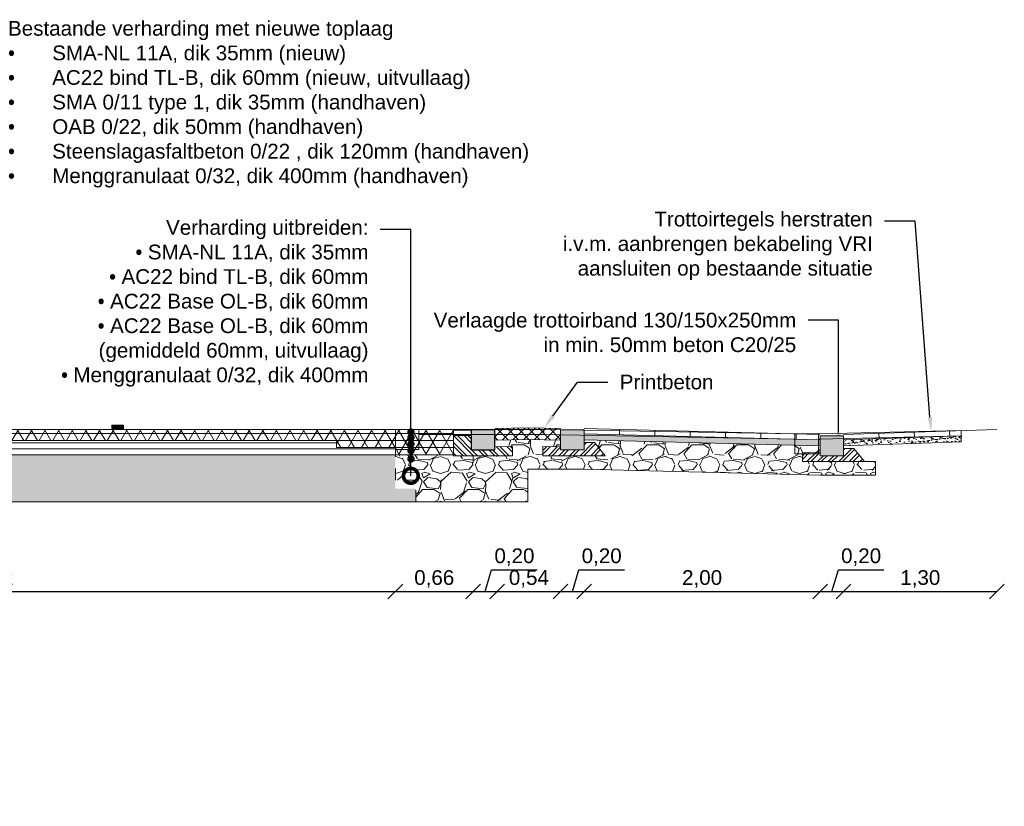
# Model space of a CAD drawing. Header units: metres. Extents: x -34 to 67, y -14 to 16.
# Tile 6 of 13: x 11.97 to 20.32, y 8.91 to 15.58. Entities that reach past the tile are written whole.
import ezdxf
from ezdxf import colors
from ezdxf.entities.mleader import LeaderData, LeaderLine
from ezdxf.math import Vec2, Vec3

# ---------------------------------------------------------------- set-up
doc = ezdxf.new("R2010")
doc.units = ezdxf.units.M
doc.linetypes.add('DASHED2', pattern=[0.375, 0.25, -0.125])
for name, color, linetype, lineweight in [('N-WE-AL-DETAIL-G', 7, 'Continuous', 13), ('N-WE-VH-VERHARDING_ASFALT-A-200', 7, 'Continuous', 18), ('X-Bestaand', 10, 'Continuous', 0), ('X-XX-AL-AANKLEDING-T25', 7, 'Continuous', 25), ('X-XX-AL-T25', 7, 'Continuous', 25)]:
    doc.layers.add(name, color=color, linetype=linetype, lineweight=lineweight)
doc.layers.add('N-WE-VH-VERHARDING_PRINTBETON-A', color=252, linetype='Continuous')
doc.styles.add('NLCS_ISO', font='arial.ttf')
doc.styles.get("Standard").update_dxf_attribs({"font": 'arial.ttf'})
doc.dimstyles.new('NLCS_1-50', dxfattribs={"dimscale": 0.05, "dimtxt": 2.5, "dimasz": 2.5, "dimexe": 1.25, "dimexo": 0.625, "dimtad": 1, "dimtxsty": 'Standard', "dimblk": 'OBLIQUE', "dimcen": 0, "dimse1": 1, "dimse2": 1, "dimadec": 0, "dimazin": 0, "dimtfac": 1, "dimtmove": 0, "dimatfit": 3, "dimfxl": 1, "dimarcsym": 0})
pattern_1 = [(37.50000000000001, (-0.8402978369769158, 5.892073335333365), (-0.001600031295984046, 0.04894132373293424), [0, -0.038608, 0, -0.04318, 0, -0.041275]), (7.499999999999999, (-0.8402978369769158, 5.892073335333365), (0.04495232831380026, 0.07168251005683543), [0, -0.020828, 0, -0.034798, 0, -0.013335]), (327.5, (-0.8715398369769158, 5.892073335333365), (0.0790992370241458, 0.0001437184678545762), [0, -0.0127, 0, -0.04572, 0, -0.05969]), (317.5, (-0.8715398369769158, 5.892073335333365), (0.07635564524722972, 0.02229293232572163), [0, -0.00635, 0, -0.029972, 0, -0.03429])]

# ---------------------------------------------------------------- blocks, each defined once
blk = doc.blocks.new('Inritverloopband-18-20x25')
at = {"layer": 'N-WE-AL-DETAIL-G'}
h = blk.add_hatch(color=252, dxfattribs=at)
h.dxf.hatch_style = 1
h.paths.add_polyline_path([(0.2000000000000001, -2.775557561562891e-17), (0, 0), (0, -0.17), (0.2000000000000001, -0.17)])
at = {"layer": 'N-WE-AL-DETAIL-G', "linetype": 'Continuous'}
h = blk.add_hatch(dxfattribs=at)
h.set_pattern_fill('STEEL', color=252, scale=0.02, angle=90, style=0)
h.set_pattern_definition([(135, (-16.71000581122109, -10.66827768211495), (-0.04490128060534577, -0.04490128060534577), []), (135, (-16.74175581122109, -10.66827768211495), (-0.04490128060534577, -0.04490128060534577), [])])
h.paths.add_polyline_path([(-0.1775452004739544, -0.2200000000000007), (0.3499999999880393, -0.2200000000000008), (0.3500000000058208, -0.1414750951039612), (0.2000000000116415, -0.1452674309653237), (0.2000000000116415, -0.17), (0, -0.17), (0.0002026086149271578, -0.1085203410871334), (-0.08669083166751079, -0.1085821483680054)])
blk.add_lwpolyline([(0, 0), (0, -0.17), (0.2, -0.17), (0.2, -2.775557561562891e-17)], close=True)
blk.add_lwpolyline([(-0.1775452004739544, -0.2200000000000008), (-0.08669083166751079, -0.1085821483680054), (0.0002026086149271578, -0.1085203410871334), (0, -0.17), (0.2000000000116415, -0.17), (0.2000000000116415, -0.1452674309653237), (0.3500000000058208, -0.1414750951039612), (0.3499999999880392, -0.2200000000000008)], close=True, dxfattribs=at)
blk = doc.blocks.new('_DotSmall')
at = {"color": 0, "linetype": 'ByBlock', "const_width": 0.5}
blk.add_lwpolyline([(-0.0625, 0, 1), (0.0625, 0, 1)], format="xyb", close=True, dxfattribs=at)
blk = doc.blocks.new('_Oblique')
at = {"color": 0, "linetype": 'ByBlock', "lineweight": -2}
blk.add_line((-0.5, -0.5), (0.5, 0.5), dxfattribs=at)
blk = doc.blocks.new('*D18')
at = {"layer": 'N-WE-AL-DETAIL-G', "color": 0, "lineweight": -2, "transparency": 16777216}
blk.add_line((8.332888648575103, 10.73361486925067), (15.15479580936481, 10.73361486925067), dxfattribs=at)
at = {"layer": 'N-WE-AL-DETAIL-G', "color": 0, "lineweight": -2, "transparency": 16777216, "xscale": 0.125, "yscale": 0.125, "zscale": 0.125, "rotation": 180}
blk.add_blockref('_Oblique', (8.332888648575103, 10.73361486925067), dxfattribs=at)
at = {"layer": 'N-WE-AL-DETAIL-G', "color": 0, "lineweight": -2, "transparency": 16777216, "xscale": 0.125, "yscale": 0.125, "zscale": 0.125}
blk.add_blockref('_Oblique', (15.15479580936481, 10.73361486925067), dxfattribs=at)
at = {"layer": 'N-WE-AL-DETAIL-G', "color": 0, "lineweight": 9, "transparency": 16777216, "insert": (11.74384222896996, 10.83998424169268), "char_height": 0.125, "attachment_point": 5}
blk.add_mtext('6,82', dxfattribs=at)
blk = doc.blocks.new('*D19')
at = {"layer": 'N-WE-AL-DETAIL-G', "color": 0, "lineweight": -2, "transparency": 16777216}
blk.add_line((15.15479580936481, 10.73361486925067), (15.81479580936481, 10.73361486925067), dxfattribs=at)
at = {"layer": 'N-WE-AL-DETAIL-G', "color": 0, "lineweight": -2, "transparency": 16777216, "xscale": 0.125, "yscale": 0.125, "zscale": 0.125, "rotation": 180}
blk.add_blockref('_Oblique', (15.15479580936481, 10.73361486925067), dxfattribs=at)
at = {"layer": 'N-WE-AL-DETAIL-G', "color": 0, "lineweight": -2, "transparency": 16777216, "xscale": 0.125, "yscale": 0.125, "zscale": 0.125}
blk.add_blockref('_Oblique', (15.81479580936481, 10.73361486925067), dxfattribs=at)
at = {"layer": 'N-WE-AL-DETAIL-G', "color": 0, "lineweight": 9, "transparency": 16777216, "insert": (15.48479580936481, 10.83998424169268), "char_height": 0.125, "attachment_point": 5}
blk.add_mtext('0,66', dxfattribs=at)
blk = doc.blocks.new('*D20')
at = {"layer": 'N-WE-AL-DETAIL-G', "color": 0, "lineweight": -2, "transparency": 16777216}
for p, q in [((15.91683120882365, 10.73361486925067), (15.97217952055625, 10.91810924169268)), ((15.97217952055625, 10.91810924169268), (16.35894623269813, 10.91810924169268)), ((15.81479580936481, 10.73361486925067), (16.01886660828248, 10.73361486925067))]:
    blk.add_line(p, q, dxfattribs=at)
at = {"layer": 'N-WE-AL-DETAIL-G', "color": 0, "lineweight": -2, "transparency": 16777216, "xscale": 0.125, "yscale": 0.125, "zscale": 0.125, "rotation": 180}
blk.add_blockref('_Oblique', (15.81479580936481, 10.73361486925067), dxfattribs=at)
at = {"layer": 'N-WE-AL-DETAIL-G', "color": 0, "lineweight": -2, "transparency": 16777216, "xscale": 0.125, "yscale": 0.125, "zscale": 0.125}
blk.add_blockref('_Oblique', (16.01886660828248, 10.73361486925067), dxfattribs=at)
at = {"layer": 'N-WE-AL-DETAIL-G', "color": 0, "lineweight": 9, "transparency": 16777216, "insert": (16.1655628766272, 11.0244786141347), "char_height": 0.125, "attachment_point": 5}
blk.add_mtext('0,20', dxfattribs=at)
blk = doc.blocks.new('*D21')
at = {"layer": 'N-WE-AL-DETAIL-G', "color": 0, "lineweight": -2, "transparency": 16777216}
blk.add_line((16.01886660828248, 10.73361486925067), (16.55697090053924, 10.73361486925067), dxfattribs=at)
at = {"layer": 'N-WE-AL-DETAIL-G', "color": 0, "lineweight": -2, "transparency": 16777216, "xscale": 0.125, "yscale": 0.125, "zscale": 0.125, "rotation": 180}
blk.add_blockref('_Oblique', (16.01886660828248, 10.73361486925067), dxfattribs=at)
at = {"layer": 'N-WE-AL-DETAIL-G', "color": 0, "lineweight": -2, "transparency": 16777216, "xscale": 0.125, "yscale": 0.125, "zscale": 0.125}
blk.add_blockref('_Oblique', (16.55697090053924, 10.73361486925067), dxfattribs=at)
at = {"layer": 'N-WE-AL-DETAIL-G', "color": 0, "lineweight": 9, "transparency": 16777216, "insert": (16.28791875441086, 10.83998424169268), "char_height": 0.125, "attachment_point": 5}
blk.add_mtext('0,54', dxfattribs=at)
blk = doc.blocks.new('*D22')
at = {"layer": 'N-WE-AL-DETAIL-G', "color": 0, "lineweight": -2, "transparency": 16777216}
for p, q in [((16.65706113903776, 10.73361486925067), (16.71240945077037, 10.91810924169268)), ((16.71240945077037, 10.91810924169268), (17.09917616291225, 10.91810924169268)), ((16.55697090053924, 10.73361486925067), (16.75715137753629, 10.73361486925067))]:
    blk.add_line(p, q, dxfattribs=at)
at = {"layer": 'N-WE-AL-DETAIL-G', "color": 0, "lineweight": -2, "transparency": 16777216, "xscale": 0.125, "yscale": 0.125, "zscale": 0.125, "rotation": 180}
blk.add_blockref('_Oblique', (16.55697090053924, 10.73361486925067), dxfattribs=at)
at = {"layer": 'N-WE-AL-DETAIL-G', "color": 0, "lineweight": -2, "transparency": 16777216, "xscale": 0.125, "yscale": 0.125, "zscale": 0.125}
blk.add_blockref('_Oblique', (16.75715137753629, 10.73361486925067), dxfattribs=at)
at = {"layer": 'N-WE-AL-DETAIL-G', "color": 0, "lineweight": 9, "transparency": 16777216, "insert": (16.90579280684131, 11.0244786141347), "char_height": 0.125, "attachment_point": 5}
blk.add_mtext('0,20', dxfattribs=at)
blk = doc.blocks.new('*D23')
at = {"layer": 'N-WE-AL-DETAIL-G', "color": 0, "lineweight": -2, "transparency": 16777216}
blk.add_line((16.75715137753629, 10.73361486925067), (18.75895614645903, 10.73361486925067), dxfattribs=at)
at = {"layer": 'N-WE-AL-DETAIL-G', "color": 0, "lineweight": -2, "transparency": 16777216, "xscale": 0.125, "yscale": 0.125, "zscale": 0.125, "rotation": 180}
blk.add_blockref('_Oblique', (16.75715137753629, 10.73361486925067), dxfattribs=at)
at = {"layer": 'N-WE-AL-DETAIL-G', "color": 0, "lineweight": -2, "transparency": 16777216, "xscale": 0.125, "yscale": 0.125, "zscale": 0.125}
blk.add_blockref('_Oblique', (18.75895614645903, 10.73361486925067), dxfattribs=at)
at = {"layer": 'N-WE-AL-DETAIL-G', "color": 0, "lineweight": 9, "transparency": 16777216, "insert": (17.75805376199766, 10.83998424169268), "char_height": 0.125, "attachment_point": 5}
blk.add_mtext('2,00', dxfattribs=at)
blk = doc.blocks.new('*D24')
at = {"layer": 'N-WE-AL-DETAIL-G', "color": 0, "lineweight": -2, "transparency": 16777216}
for p, q in [((18.85904638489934, 10.73361486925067), (18.91439469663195, 10.91810924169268)), ((18.91439469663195, 10.91810924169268), (19.30116140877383, 10.91810924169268)), ((18.75895614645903, 10.73361486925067), (18.95913662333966, 10.73361486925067))]:
    blk.add_line(p, q, dxfattribs=at)
at = {"layer": 'N-WE-AL-DETAIL-G', "color": 0, "lineweight": -2, "transparency": 16777216, "xscale": 0.125, "yscale": 0.125, "zscale": 0.125, "rotation": 180}
blk.add_blockref('_Oblique', (18.75895614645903, 10.73361486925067), dxfattribs=at)
at = {"layer": 'N-WE-AL-DETAIL-G', "color": 0, "lineweight": -2, "transparency": 16777216, "xscale": 0.125, "yscale": 0.125, "zscale": 0.125}
blk.add_blockref('_Oblique', (18.95913662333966, 10.73361486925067), dxfattribs=at)
at = {"layer": 'N-WE-AL-DETAIL-G', "color": 0, "lineweight": 9, "transparency": 16777216, "insert": (19.10777805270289, 11.0244786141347), "char_height": 0.125, "attachment_point": 5}
blk.add_mtext('0,20', dxfattribs=at)
blk = doc.blocks.new('*D25')
at = {"layer": 'N-WE-AL-DETAIL-G', "color": 0, "lineweight": -2, "transparency": 16777216}
blk.add_line((18.95913662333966, 10.73361486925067), (20.26030972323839, 10.73361486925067), dxfattribs=at)
at = {"layer": 'N-WE-AL-DETAIL-G', "color": 0, "lineweight": -2, "transparency": 16777216, "xscale": 0.125, "yscale": 0.125, "zscale": 0.125, "rotation": 180}
blk.add_blockref('_Oblique', (18.95913662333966, 10.73361486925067), dxfattribs=at)
at = {"layer": 'N-WE-AL-DETAIL-G', "color": 0, "lineweight": -2, "transparency": 16777216, "xscale": 0.125, "yscale": 0.125, "zscale": 0.125}
blk.add_blockref('_Oblique', (20.26030972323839, 10.73361486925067), dxfattribs=at)
at = {"layer": 'N-WE-AL-DETAIL-G', "color": 0, "lineweight": 9, "transparency": 16777216, "insert": (19.60972317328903, 10.83998424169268), "char_height": 0.125, "attachment_point": 5}
blk.add_mtext('1,30', dxfattribs=at)

msp = doc.modelspace()

# ---------------------------------------------------------------- hatches: boundary and pattern name
at = {"layer": 'N-WE-AL-DETAIL-G'}
h = msp.add_hatch(color=256, dxfattribs=at)
h.dxf.hatch_style = 1
h.paths.add_polyline_path([(12.79836393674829, 12.10842227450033), (12.74836393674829, 12.10842227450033), (12.74836393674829, 12.14342227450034), (12.84836393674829, 12.14342227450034), (12.84836393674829, 12.10842227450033)])
at = {"layer": 'N-WE-AL-DETAIL-G', "linetype": 'Continuous'}
h = msp.add_hatch(dxfattribs=at)
h.set_pattern_fill('STEEL', color=252, scale=0.02, angle=90, style=0)
h.set_pattern_definition([(135, (-0.9111392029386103, 1.436723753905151), (-0.04490128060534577, -0.04490128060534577), []), (135, (-0.9428892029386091, 1.436723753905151), (-0.04490128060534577, -0.04490128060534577), [])])
h.paths.add_polyline_path([(15.64886660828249, 11.8850014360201), (16.14886660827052, 11.8850014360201), (16.14886660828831, 11.96352634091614), (15.99886660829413, 11.95973400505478), (15.99886660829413, 11.9350014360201), (15.79886660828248, 11.9350014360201), (15.79906921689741, 12.05503233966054), (15.64886660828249, 12.0550014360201)])
at = {"layer": 'N-WE-AL-DETAIL-G'}
h = msp.add_hatch(color=252, dxfattribs=at)
h.dxf.hatch_style = 1
h.paths.add_polyline_path([(15.99886660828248, 12.1050014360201), (15.79886660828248, 12.1050014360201), (15.79886660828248, 11.9350014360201), (15.99886660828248, 11.9350014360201)])
h = msp.add_hatch(dxfattribs=at)
h.set_pattern_fill('AR-SAND', color=252, scale=0.001)
h.set_pattern_definition(pattern_1)
h.paths.add_polyline_path([(16.75715137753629, 12.0700014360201), (16.75715137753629, 12.0200014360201), (18.75874828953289, 11.96996151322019), (18.75874828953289, 12.01996151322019)])
h = msp.add_hatch(dxfattribs=at)
h.set_pattern_fill('AR-SAND', color=252, scale=0.001)
h.set_pattern_definition(pattern_1)
h.paths.add_polyline_path([(19.95803407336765, 12.00263395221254), (19.95803407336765, 12.05263395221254), (18.95913662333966, 12.01998461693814), (18.95913662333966, 11.96998461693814)])
at = {"layer": 'N-WE-AL-DETAIL-G', "lineweight": 0}
h = msp.add_hatch(dxfattribs=at)
h.set_pattern_fill('GRAVEL', color=250, scale=0.015)
h.set_pattern_definition([(228.0127875, (15.42911580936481, 11.80442227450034), (-3.048000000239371, -3.428999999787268), [0.051258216, -5.07457254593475]), (184.969741, (15.39482580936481, 11.76632227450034), (4.571999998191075, 0.3810000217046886), [0.08796070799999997, -8.708107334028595]), (132.5104471, (15.30719580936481, 11.75870227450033), (3.810000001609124, -4.190999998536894), [0.062022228, -6.140208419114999]), (267.273689, (15.15860580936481, 11.66345227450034), (0.3810000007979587, 7.619999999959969), [0.08010067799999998, -7.929965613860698]), (292.83365418, (15.15479580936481, 11.58344227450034), (-1.905000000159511, 4.571999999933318), [0.07854505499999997, -7.775971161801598]), (357.2736889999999, (15.18527580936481, 11.51105227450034), (-7.619999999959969, 0.3810000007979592), [0.08010067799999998, -7.929965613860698]), (37.69424047, (15.26528580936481, 11.50724227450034), (-4.952999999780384, -3.810000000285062), [0.105929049, -10.48696729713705]), (72.25532837, (15.34910580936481, 11.57201227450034), (2.667000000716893, 8.381999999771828), [0.100007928, -9.90078849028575]), (121.42956562, (15.37958580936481, 11.66726227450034), (-3.048000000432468, 4.952999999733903), [0.08037195, -7.956831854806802]), (175.2363583, (15.33767580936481, 11.73584227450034), (4.190999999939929, -0.3810000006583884), [0.09175699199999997, -4.496090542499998]), (222.3974378, (15.24623580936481, 11.74346227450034), (-4.571999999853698, -4.191000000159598), [0.118661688, -11.74751587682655]), (138.81407483, (15.53579580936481, 11.65964227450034), (-2.666999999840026, 2.286000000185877), [0.04050068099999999, -4.0095848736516]), (171.4692344, (15.50531580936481, 11.68631227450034), (4.953000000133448, -0.7619999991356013), [0.07705229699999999, -7.628195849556]), (225, (15.42911580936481, 11.69774227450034), (-5.329070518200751e-17, -0.3810000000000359), [0.053881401, -0.4849339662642]), (203.19859051, (15.40244580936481, 11.74346227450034), (1.905000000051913, 0.7619999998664), [0.02901619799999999, -2.872593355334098]), (291.80140949, (15.37577580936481, 11.73203227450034), (-0.3810000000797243, 1.142999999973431), [0.041034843, -2.0107129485]), (30.96375653, (15.39101580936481, 11.69393227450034), (1.143000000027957, 0.7619999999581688), [0.06664794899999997, -2.1549447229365]), (161.56505118, (15.44816580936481, 11.72822227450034), (0.7620000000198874, -0.380999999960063), [0.048193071, -1.1566347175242]), (16.389540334, (15.15479580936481, 11.73203227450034), (3.810000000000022, 1.143000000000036), [0.06751320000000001, -6.68382400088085]), (70.34617594, (15.21956580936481, 11.75108227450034), (-1.524000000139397, -4.190999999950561), [0.056639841, -5.607332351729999]), (293.19859051, (15.44816580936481, 11.80442227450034), (-0.7619999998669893, 1.905000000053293), [0.05803201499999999, -2.843577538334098]), (343.6104596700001, (15.47102580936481, 11.75108227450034), (-3.810000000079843, 1.142999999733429), [0.06751319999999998, -6.683824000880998]), (339.44395478, (15.15479580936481, 11.49581227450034), (-1.904999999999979, 0.7620000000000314), [0.06510527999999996, -3.1901601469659]), (294.7751406, (15.21575580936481, 11.47295227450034), (-1.90500000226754, 4.190999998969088), [0.05455081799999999, -5.400539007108]), (66.80140949, (15.45197580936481, 11.42342227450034), (0.7619999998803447, 1.905000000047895), [0.05803201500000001, -2.843577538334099]), (17.35402464, (15.47483580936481, 11.47676227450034), (-4.952999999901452, -1.524000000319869), [0.06386741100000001, -6.322856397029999]), (69.44395478, (15.26528580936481, 11.42342227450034), (-0.7620000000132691, -1.904999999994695), [0.03255263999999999, -3.2227127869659]), (101.309932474, (15.42911580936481, 11.42342227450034), (-0.38100000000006, 1.524000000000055), [0.01942719, -1.9232992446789]), (165.963756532, (15.42530580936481, 11.44247227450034), (1.142999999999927, -0.3809999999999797), [0.078545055, -1.49235818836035]), (186.00900596, (15.34910580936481, 11.46152227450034), (3.809999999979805, 0.381000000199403), [0.07279004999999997, -7.206204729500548]), (303.69006753, (15.39101580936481, 11.65964227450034), (-0.3810000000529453, 0.7619999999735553), [0.054948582, -1.318766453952]), (353.15722659, (15.42149580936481, 11.61392227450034), (6.477000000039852, -0.761999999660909), [0.095933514, -9.49740135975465]), (60.9453959, (15.51674580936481, 11.60249227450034), (-1.524000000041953, -2.666999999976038), [0.039226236, -3.883408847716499]), (90, (15.53579580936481, 11.63678227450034), (-0.3809999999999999, 0.3809999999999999), [0.02286, -0.35814]), (120.25643716, (15.34148580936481, 11.47295227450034), (1.523999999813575, -2.667000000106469), [0.052930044, -5.240091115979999]), (48.01278749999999, (15.31481580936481, 11.51867227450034), (3.048000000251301, 3.428999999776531), [0.102516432, -5.023314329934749]), (0, (15.38339580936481, 11.59487227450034), (0.3809999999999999, 0.3809999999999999), [0.09906, -0.28194]), (325.3048465, (15.48245580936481, 11.59487227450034), (3.81000000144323, -2.666999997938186), [0.060241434, -5.963897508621]), (254.0546040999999, (15.53198580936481, 11.56058227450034), (-0.3809999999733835, -1.524000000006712), [0.05547436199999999, -2.7182475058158]), (207.64597536, (15.51674580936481, 11.50724227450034), (-7.239000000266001, -3.809999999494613), [0.09032176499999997, -8.941869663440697]), (175.42607874, (15.43673580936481, 11.46533227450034), (-4.952999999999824, 0.3809999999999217), [0.09555441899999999, -9.459876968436])])
h.paths.add_polyline_path([(15.15479580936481, 11.89342227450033), (15.15479580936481, 11.67643149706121), (15.32893315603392, 11.67643149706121), (15.32893315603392, 11.49342227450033), (16.27800899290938, 11.49342227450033), (16.27800899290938, 11.7700014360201), (16.75715137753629, 11.7700014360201), (18.75856781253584, 11.71996602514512), (19.22962435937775, 11.71996602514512), (19.22962435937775, 11.8344208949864), (19.13629349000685, 11.8344208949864), (18.60874828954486, 11.8344208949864), (18.60874828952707, 11.91294579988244), (18.75874828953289, 11.90915346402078), (18.75874828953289, 11.96996151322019), (16.75715137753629, 12.0200014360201), (16.75715137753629, 11.99648095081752), (16.8438422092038, 11.9964192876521), (16.93469657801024, 11.8850014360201), (16.40715137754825, 11.8850014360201), (16.40715137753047, 11.96352634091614), (16.55715137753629, 11.95973400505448), (16.55715137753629, 12.01554205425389), (16.27800899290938, 12.02252061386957), (15.99886660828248, 12.01554205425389), (15.99886660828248, 11.95973400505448), (16.1488666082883, 11.96352634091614), (16.14886660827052, 11.8850014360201), (15.81479580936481, 11.8850014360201), (15.62132140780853, 11.8850014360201)])
h = msp.add_hatch(dxfattribs=at)
h.set_pattern_fill('GRAVEL', color=252, scale=0.015)
h.set_pattern_definition([(228.0127875, (-0.5659778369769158, 6.273073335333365), (-3.048000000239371, -3.428999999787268), [0.051258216, -5.07457254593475]), (184.969741, (-0.6002678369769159, 6.234973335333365), (4.571999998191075, 0.3810000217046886), [0.08796070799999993, -8.70810733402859]), (132.5104471, (-0.6878978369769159, 6.227353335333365), (3.810000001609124, -4.190999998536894), [0.062022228, -6.140208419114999]), (267.273689, (-0.8364878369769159, 6.132103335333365), (0.3810000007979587, 7.619999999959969), [0.08010067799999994, -7.929965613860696]), (292.83365418, (-0.8402978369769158, 6.052093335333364), (-1.905000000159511, 4.571999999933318), [0.07854505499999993, -7.775971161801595]), (357.2736889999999, (-0.8098178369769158, 5.979703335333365), (-7.619999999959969, 0.3810000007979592), [0.08010067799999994, -7.929965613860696]), (37.69424047, (-0.7298078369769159, 5.975893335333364), (-4.952999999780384, -3.810000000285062), [0.105929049, -10.48696729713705]), (72.25532837, (-0.6459878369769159, 6.040663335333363), (2.667000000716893, 8.381999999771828), [0.100007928, -9.90078849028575]), (121.42956562, (-0.6155078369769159, 6.135913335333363), (-3.048000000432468, 4.952999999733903), [0.08037195, -7.956831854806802]), (175.2363583, (-0.6574178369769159, 6.204493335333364), (4.190999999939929, -0.3810000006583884), [0.09175699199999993, -4.496090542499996]), (222.3974378, (-0.7488578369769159, 6.212113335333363), (-4.571999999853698, -4.191000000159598), [0.118661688, -11.74751587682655]), (138.81407483, (-0.4592978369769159, 6.128293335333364), (-2.666999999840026, 2.286000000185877), [0.04050068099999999, -4.0095848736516]), (171.4692344, (-0.4897778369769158, 6.154963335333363), (4.953000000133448, -0.7619999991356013), [0.07705229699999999, -7.628195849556]), (225, (-0.5659778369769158, 6.166393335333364), (-5.329070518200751e-17, -0.3810000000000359), [0.053881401, -0.4849339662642]), (203.19859051, (-0.5926478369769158, 6.212113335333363), (1.905000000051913, 0.7619999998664), [0.02901619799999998, -2.872593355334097]), (291.80140949, (-0.6193178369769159, 6.200683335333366), (-0.3810000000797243, 1.142999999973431), [0.041034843, -2.0107129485]), (30.96375653, (-0.6040778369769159, 6.162583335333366), (1.143000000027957, 0.7619999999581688), [0.06664794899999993, -2.154944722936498]), (161.56505118, (-0.5469278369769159, 6.196873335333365), (0.7620000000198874, -0.380999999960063), [0.048193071, -1.1566347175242]), (16.389540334, (-0.8402978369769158, 6.200683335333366), (3.810000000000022, 1.143000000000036), [0.06751320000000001, -6.68382400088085]), (70.34617594, (-0.7755278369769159, 6.219733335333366), (-1.524000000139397, -4.190999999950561), [0.056639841, -5.607332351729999]), (293.19859051, (-0.5469278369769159, 6.273073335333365), (-0.7619999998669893, 1.905000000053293), [0.05803201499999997, -2.843577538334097]), (343.6104596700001, (-0.5240678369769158, 6.219733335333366), (-3.810000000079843, 1.142999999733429), [0.06751319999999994, -6.683824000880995]), (339.44395478, (-0.8402978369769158, 5.964463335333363), (-1.904999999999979, 0.7620000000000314), [0.06510527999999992, -3.190160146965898]), (294.7751406, (-0.7793378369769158, 5.941603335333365), (-1.90500000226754, 4.190999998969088), [0.05455081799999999, -5.400539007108]), (66.80140949, (-0.5431178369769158, 5.892073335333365), (0.7619999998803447, 1.905000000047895), [0.05803201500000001, -2.843577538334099]), (17.35402464, (-0.5202578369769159, 5.945413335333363), (-4.952999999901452, -1.524000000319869), [0.06386741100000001, -6.322856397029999]), (69.44395478, (-0.7298078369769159, 5.892073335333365), (-0.7620000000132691, -1.904999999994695), [0.03255263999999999, -3.2227127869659]), (101.309932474, (-0.5659778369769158, 5.892073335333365), (-0.38100000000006, 1.524000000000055), [0.01942719, -1.9232992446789]), (165.963756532, (-0.5697878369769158, 5.911123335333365), (1.142999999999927, -0.3809999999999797), [0.078545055, -1.49235818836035]), (186.00900596, (-0.6459878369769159, 5.930173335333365), (3.809999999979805, 0.381000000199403), [0.07279004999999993, -7.206204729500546]), (303.69006753, (-0.6040778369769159, 6.128293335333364), (-0.3810000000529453, 0.7619999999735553), [0.054948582, -1.318766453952]), (353.15722659, (-0.5735978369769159, 6.082573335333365), (6.477000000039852, -0.761999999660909), [0.095933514, -9.49740135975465]), (60.9453959, (-0.4783478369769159, 6.071143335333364), (-1.524000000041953, -2.666999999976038), [0.039226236, -3.883408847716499]), (90, (-0.4592978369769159, 6.105433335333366), (-0.3809999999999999, 0.3809999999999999), [0.02286, -0.35814]), (120.25643716, (-0.6536078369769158, 5.941603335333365), (1.523999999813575, -2.667000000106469), [0.052930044, -5.240091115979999]), (48.01278749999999, (-0.6802778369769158, 5.987323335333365), (3.048000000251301, 3.428999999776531), [0.102516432, -5.023314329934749]), (0, (-0.6116978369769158, 6.063523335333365), (0.3809999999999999, 0.3809999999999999), [0.09906, -0.28194]), (325.3048465, (-0.5126378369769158, 6.063523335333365), (3.81000000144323, -2.666999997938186), [0.060241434, -5.963897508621]), (254.0546040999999, (-0.4631078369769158, 6.029233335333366), (-0.3809999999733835, -1.524000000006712), [0.05547436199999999, -2.7182475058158]), (207.64597536, (-0.4783478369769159, 5.975893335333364), (-7.239000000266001, -3.809999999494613), [0.09032176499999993, -8.941869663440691]), (175.42607874, (-0.5583578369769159, 5.933983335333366), (-4.952999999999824, 0.3809999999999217), [0.09555441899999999, -9.459876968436])])
h.paths.add_polyline_path([(15.15479580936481, 11.60643149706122), (15.15479580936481, 11.89342227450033), (8.332888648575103, 11.89342227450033), (8.332888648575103, 11.60643149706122), (8.158751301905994, 11.60643149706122), (8.158751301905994, 11.49342227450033), (15.32893315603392, 11.49342227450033), (15.32893315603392, 11.60643149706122)])
at = {"layer": 'N-WE-VH-VERHARDING_ASFALT-A-200'}
h = msp.add_hatch(dxfattribs=at)
h.set_pattern_fill('AVH-ASFALT', color=256, scale=0.1, pattern_type=2)
h.set_pattern_definition([(59.99999999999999, (0, 0), (-0.08660254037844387, 0.05000000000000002), []), (120, (0, 0), (-0.08660254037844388, -0.04999999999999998), [])])
h.paths.add_polyline_path([(7.282385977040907, 12.10842227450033), (7.282385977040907, 12.07342227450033), (7.282385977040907, 12.04842227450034), (7.282385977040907, 11.89342227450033), (8.332888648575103, 11.89342227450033), (8.332888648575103, 11.95342227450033), (8.832888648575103, 11.95342227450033), (8.832888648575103, 12.01342227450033), (14.65479580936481, 12.01342227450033), (14.65479580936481, 11.95342227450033), (15.15479580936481, 11.95342227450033), (15.15479580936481, 11.89342227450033), (15.64886660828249, 11.89342227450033), (15.64886660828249, 12.0550014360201), (15.64886660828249, 12.07342227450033), (15.64886660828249, 12.10842227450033)])
at = {"layer": 'N-WE-VH-VERHARDING_PRINTBETON-A', "lineweight": 9}
h = msp.add_hatch(dxfattribs=at)
h.set_pattern_fill('ANSI37', color=256, scale=0.02)
h.set_pattern_definition([(45, (-0.8402978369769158, 5.892073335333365), (-0.04490128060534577, 0.04490128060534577), []), (135, (-0.8402978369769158, 5.892073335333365), (-0.04490128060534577, -0.04490128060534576), [])])
h.paths.add_polyline_path([(15.99886660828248, 12.11554205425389), (15.99886660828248, 12.01554205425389), (16.27800899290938, 12.02252061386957), (16.55697090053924, 12.01554656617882), (16.55697090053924, 12.11554656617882), (16.27800899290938, 12.12252061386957)])

# ---------------------------------------------------------------- linework, layer by layer
msp.add_lwpolyline([(15.79886660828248, 12.1050014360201), (15.79886660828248, 11.9350014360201), (15.99886660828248, 11.9350014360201), (15.99886660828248, 12.1050014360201)], close=True)
at = {"layer": 'N-WE-AL-DETAIL-G'}
msp.add_lwpolyline([(12.79836393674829, 12.10842227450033), (12.74836393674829, 12.10842227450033), (12.74836393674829, 12.14342227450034), (12.84836393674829, 12.14342227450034), (12.84836393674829, 12.10842227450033)], close=True, dxfattribs=at)
at = {"layer": 'N-WE-AL-DETAIL-G', "const_width": 0.03125}
for points in [[(15.27152354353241, 12.08562355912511, 1), (15.30277354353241, 12.08562355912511, 1)], [(15.27152354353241, 12.03867973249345, 1), (15.30277354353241, 12.03867973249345, 1)], [(15.27152354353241, 11.98473455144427, 1), (15.30277354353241, 11.98473455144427, 1)], [(15.27152354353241, 11.92731936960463, 1), (15.30277354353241, 11.92731936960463, 1)], [(15.27152354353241, 11.85780797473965, 1), (15.30277354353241, 11.85780797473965, 1)]]:
    msp.add_lwpolyline(points, format="xyb", close=True, dxfattribs=at)
at = {"layer": 'N-WE-AL-DETAIL-G'}
for points in [[(16.55697090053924, 12.11554656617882), (16.27800899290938, 12.12252061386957), (15.99886660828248, 12.11554205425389)], [(7.282385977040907, 12.10842227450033), (15.64886660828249, 12.10842227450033)], [(7.282385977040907, 12.07342227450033), (15.64886660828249, 12.07342227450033)], [(15.64886660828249, 12.07342227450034), (15.15479580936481, 12.07342227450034)], [(16.75715137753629, 12.1150014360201), (18.75856781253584, 12.06496602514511)], [(16.75715137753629, 12.0700014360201), (18.75856781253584, 12.01996602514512)], [(20.25974091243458, 12.10749535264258), (18.95856781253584, 12.06496602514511)], [(19.95803407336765, 12.05263395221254), (18.95856781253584, 12.01996602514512)], [(18.95856781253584, 11.96996602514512), (19.95803407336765, 12.00263395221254), (19.95803407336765, 12.05263395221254)], [(19.95803407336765, 12.05263395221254), (19.95803407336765, 12.09763395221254)], [(7.282385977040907, 12.01342227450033), (15.64886660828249, 12.01342227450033)], [(15.64886660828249, 11.95342227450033), (14.65479580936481, 11.95342227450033), (14.65479580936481, 12.01342227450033)], [(15.62818808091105, 11.89342227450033), (15.15479580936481, 11.89342227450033), (15.15479580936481, 11.95342227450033)], [(16.55697090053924, 12.01554656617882), (16.27800899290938, 12.02252061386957), (15.99886660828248, 12.01554205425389)], [(16.75715137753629, 12.0200014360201), (18.75856781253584, 11.96996602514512)], [(15.81479580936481, 11.82342227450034), (15.81479580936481, 11.8850014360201)]]:
    msp.add_lwpolyline(points, dxfattribs=at)
at = {"layer": 'N-WE-AL-DETAIL-G', "linetype": 'Continuous'}
msp.add_lwpolyline([(15.64886660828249, 11.8850014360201), (15.64886660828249, 12.0550014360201), (15.79906921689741, 12.05503233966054), (15.79886660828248, 11.9350014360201), (15.99886660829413, 11.9350014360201), (15.99886660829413, 11.95973400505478), (16.14886660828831, 11.96352634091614), (16.14886660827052, 11.8850014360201)], close=True, dxfattribs=at)
at = {"layer": 'N-WE-AL-DETAIL-G', "color": 13}
for points in [[(17.05705767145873, 12.06250377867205), (17.0581819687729, 12.10747567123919)], [(17.35696396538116, 12.05500612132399), (17.35808826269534, 12.09997801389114)], [(17.6568702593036, 12.04750846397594), (17.65799455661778, 12.09248035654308)], [(17.95677655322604, 12.04001080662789), (17.95790085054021, 12.08498269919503)], [(18.25668284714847, 12.03251314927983), (18.25780714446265, 12.07748504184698)], [(18.55658914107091, 12.02501549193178), (18.55771343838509, 12.06998738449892)]]:
    msp.add_lwpolyline(points, dxfattribs=at)
at = {"layer": 'N-WE-AL-DETAIL-G', "color": 252}
for points in [[(19.25840769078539, 12.07476640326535), (19.25987696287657, 12.029814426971)], [(19.55824756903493, 12.08456678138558), (19.55971684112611, 12.03961480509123)], [(19.85808744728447, 12.09436715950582), (19.85955671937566, 12.04941518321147)], [(14.65479580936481, 11.99342227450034), (8.832888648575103, 11.99342227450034)], [(15.64886660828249, 11.89342227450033), (15.15479580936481, 11.89342227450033), (7.282385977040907, 11.89342227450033)], [(15.15479580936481, 11.94342227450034), (8.332888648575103, 11.94342227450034)], [(19.13629349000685, 11.8344208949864), (19.22962435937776, 11.8344208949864), (19.22962435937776, 11.71996602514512), (18.75856781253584, 11.71996602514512), (16.75715137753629, 11.7700014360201), (16.27800899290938, 11.7700014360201), (16.27800899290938, 11.49342227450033), (6.6316188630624, 11.49342227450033), (6.6316188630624, 11.76342227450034), (6.130331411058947, 11.76342227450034), (4.325435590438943, 11.71829987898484), (3.85359466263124, 11.71829987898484), (3.85359466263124, 11.83329987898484), (3.947370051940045, 11.83329987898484)]]:
    msp.add_lwpolyline(points, dxfattribs=at)
at = {"layer": 'N-WE-VH-VERHARDING_ASFALT-A-200', "linetype": 'DASHED2', "ltscale": 0.2}
msp.add_lwpolyline([(15.32893315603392, 11.49342227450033), (15.32893315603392, 11.67643149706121), (15.15479580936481, 11.67643149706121), (15.15479580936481, 11.89342227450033)], dxfattribs=at)
at = {"layer": 'X-Bestaand'}
for points in [[(8.332888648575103, 12.10842227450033), (15.15479580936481, 12.10842227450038)], [(15.35479580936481, 12.10842227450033), (16.41479580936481, 12.10842227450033)], [(15.35479580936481, 12.06342227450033), (16.41479580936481, 12.06342227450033)], [(18.54399088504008, 12.02532472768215), (16.41399088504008, 12.0634366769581)], [(18.54479580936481, 12.07031032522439), (16.41479580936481, 12.10842227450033)], [(16.41479580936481, 12.06342227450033), (16.41560073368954, 12.10840787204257)], [(18.74479580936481, 12.07031032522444), (19.95803407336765, 12.09763395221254)], [(18.74580900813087, 12.02532173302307), (19.95904727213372, 12.05264536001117)]]:
    msp.add_lwpolyline(points, dxfattribs=at)
for points in [[(15.15479580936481, 12.10842227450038), (15.35479580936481, 12.10842227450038), (15.35479580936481, 11.93842227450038), (15.15479580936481, 11.93842227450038)], [(18.54479580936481, 12.07031032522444), (18.74479580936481, 12.07031032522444), (18.74479580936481, 11.90031032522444), (18.54479580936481, 11.90031032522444)]]:
    msp.add_lwpolyline(points, close=True, dxfattribs=at)
at = {"layer": 'X-XX-AL-T25'}
msp.add_lwpolyline([(15.64886660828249, 12.1050014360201), (15.79886660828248, 12.1050014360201), (15.79886660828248, 12.0550014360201), (15.64886660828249, 12.0550014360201)], close=True, dxfattribs=at)

# ---------------------------------------------------------------- block references
at = {"layer": 'N-WE-AL-DETAIL-G', "xscale": -1}
for p in [(16.75715137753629, 12.1050014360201), (18.95874828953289, 12.0544208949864)]:
    msp.add_blockref('Inritverloopband-18-20x25', p, dxfattribs=at)

# ---------------------------------------------------------------- dimensions: what is measured, and where the dimension line sits
at = {"layer": 'N-WE-AL-DETAIL-G', "lineweight": 9}
for base, p1, p2, picture, middle in [((16.01886660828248, 10.73361486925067), (15.81479580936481, 9.978602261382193), (16.01886660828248, 9.978602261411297), '*D20', (16.00342952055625, 11.0244786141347)), ((16.75715137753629, 10.73361486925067), (16.55697090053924, 9.978602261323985), (16.75715137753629, 9.978602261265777), '*D22', (16.74365945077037, 11.0244786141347)), ((18.95913662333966, 10.73361486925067), (18.75895614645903, 9.97860226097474), (18.95913662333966, 9.978602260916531), '*D24', (18.94564469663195, 11.0244786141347)), ((15.15479580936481, 10.73361486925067), (8.332888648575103, 9.978602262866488), (15.15479580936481, 9.978602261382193), '*D18', (11.74384222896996, 10.83998424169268)), ((15.81479580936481, 10.73361486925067), (15.15479580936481, 9.978602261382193), (15.81479580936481, 9.978602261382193), '*D19', (15.48479580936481, 10.83998424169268)), ((16.55697090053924, 10.73361486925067), (16.01886660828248, 9.978602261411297), (16.55697090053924, 9.978602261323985), '*D21', (16.28791875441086, 10.83998424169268)), ((18.75895614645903, 10.73361486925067), (16.75715137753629, 9.978602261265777), (18.75895614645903, 9.97860226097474), '*D23', (17.75805376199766, 10.83998424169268)), ((20.26030972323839, 10.73361486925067), (18.95913662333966, 9.978602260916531), (20.26030972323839, 9.978602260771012), '*D25', (19.60972317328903, 10.83998424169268))]:
    dim = msp.add_linear_dim(base=base, p1=p1, p2=p2, dimstyle='NLCS_1-50', override={"dimzin": 0, "dimtmove": 1}, dxfattribs=at)
    dim.commit()
    dim.dimension.update_dxf_attribs({"geometry": picture, "text_midpoint": middle})

# ---------------------------------------------------------------- leaders
at = {"layer": 'X-XX-AL-AANKLEDING-T25'}
ml = msp.add_multileader_mtext('Standard', dxfattribs=at)
ml.set_content('Bestaande verharding met nieuwe toplaag\\P\\pxi-3,l3,t3;{\\fSymbol|b0|i0|c2|p18;·^I}SMA-NL 11A, dik 35mm (nieuw)\\P{\\fSymbol|b0|i0|c2|p18;·^I}AC22 bind TL-B, dik 60mm (nieuw, uitvullaag)\\P{\\fSymbol|b0|i0|c2|p18;\\C252;·^I}{\\C252;SMA 0/11 type 1, dik 35mm (handhaven)\\P{\\fSymbol|b0|i0|c2|p18;·^I}OAB 0/22, dik 50mm (handhaven)\\P{\\fSymbol|b0|i0|c2|p18;·^I}Steenslagasfaltbeton 0/22 , dik 120mm (handhaven)\\P{\\fSymbol|b0|i0|c2|p18;·^I}Menggranulaat 0/32, dik 400mm (handhaven)}', color=256, style='NLCS_ISO')
ml.set_leader_properties()
ml.set_arrow_properties(name='DOTSMALL')
ml.build(insert=Vec2(0, 0))
ml.multileader.update_dxf_attribs({"arrow_head_size": 0.25})
ctx = ml.context
ctx.base_point, ctx.char_height, ctx.arrow_head_size, ctx.landing_gap_size, ctx.plane_origin = Vec3(11.7676056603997, 15.49127971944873), 0.125, 0.25, 0.1, Vec3(12.5345818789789, 13.53293825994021)
notes = []
notes.append((ctx, [(1, (1, 1, 0), (11.50829862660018, 15.49127971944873), (1, 0), 0.2593070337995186, [(0, [(11.50829862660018, 11.65468936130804)], 0, [])])]))
ctx.mtext.insert, ctx.mtext.flow_direction = Vec3(11.8676056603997, 15.57215454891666), 5
ml = msp.add_multileader_mtext('Standard', dxfattribs=at)
ml.set_content('Trottoirtegels herstraten\\Pi.v.m. aanbrengen bekabeling VRI\\Paansluiten op bestaande situatie', color=256, style='NLCS_ISO')
ml.set_leader_properties()
ml.build(insert=Vec2(0, 0))
ml.multileader.update_dxf_attribs({"arrow_head_size": 0.125})
ctx = ml.context
ctx.base_point, ctx.char_height, ctx.arrow_head_size, ctx.landing_gap_size, ctx.plane_origin = Vec3(16.50333583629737, 13.87437478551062), 0.125, 0.125, 0.1, Vec3(15.78470397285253, 13.27856891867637)
ctx.text_align_type = 2
notes.append((ctx, [(1, (1, 1, 0), (19.56607056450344, 13.87437478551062), (-1, 0), 0.2593070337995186, [(0, [(19.70145778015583, 12.08679290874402)], 0, [])])]))
ctx.mtext.insert, ctx.mtext.alignment, ctx.mtext.flow_direction = Vec3(19.20676353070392, 13.9542264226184), 3, 5
ml = msp.add_multileader_mtext('Standard', dxfattribs=at)
ml.set_content('Verharding uitbreiden:\\P{\\fSymbol|b0|i0|c2|p18;· }SMA-NL 11A, dik 35mm\\P{\\fSymbol|b0|i0|c2|p18;· }AC22 bind TL-B, dik 60mm\\P{\\fSymbol|b0|i0|c2|p18;· }AC22 Base OL-B, dik 60mm\\P{\\fSymbol|b0|i0|c2|p18;· }AC22 Base OL-B, dik 60mm\\P   (gemiddeld 60mm, uitvullaag)\\P{\\fSymbol|b0|i0|c2|p18;· }Menggranulaat 0/32, dik 400mm', color=256, style='NLCS_ISO')
ml.set_leader_properties()
ml.set_arrow_properties(name='DOTSMALL')
ml.build(insert=Vec2(0, 0))
ml.multileader.update_dxf_attribs({"arrow_head_size": 0.25})
ctx = ml.context
ctx.base_point, ctx.char_height, ctx.arrow_head_size, ctx.landing_gap_size, ctx.plane_origin = Vec3(12.21213422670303, 13.80259987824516), 0.125, 0.25, 0.1, Vec3(14.25982194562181, 13.53293825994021)
ctx.text_align_type = 2
notes.append((ctx, [(1, (1, 1, 0), (15.28610519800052, 13.80259987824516), (-1, 0), 0.2593070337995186, [(0, [(15.28610519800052, 11.714149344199)], 0, [])])]))
ctx.mtext.insert, ctx.mtext.alignment, ctx.mtext.flow_direction = Vec3(14.926798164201, 13.8834747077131), 3, 5
ml = msp.add_multileader_mtext('Standard', dxfattribs=at)
ml.set_content('Verlaagde trottoirband 130/150x250mm\\Pin min. 50mm beton C20/25', color=256, style='NLCS_ISO')
ml.set_leader_properties()
ml.build(insert=Vec2(0, 0))
ml.multileader.update_dxf_attribs({"arrow_head_size": 0.125})
ctx = ml.context
ctx.base_point, ctx.char_height, ctx.arrow_head_size, ctx.landing_gap_size, ctx.plane_origin = Vec3(15.39169463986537, 13.03367805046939), 0.125, 0.125, 0.1, Vec3(21.57179536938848, 10.09468583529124)
ctx.text_align_type = 2
notes.append((ctx, [(1, (1, 1, 0), (18.91631545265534, 13.03367805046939), (-1, 0), 0.2593070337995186, [(0, [(18.91715063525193, 11.95644075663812)], 0, [])])]))
ctx.mtext.insert, ctx.mtext.alignment, ctx.mtext.flow_direction = Vec3(18.55700841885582, 13.09724387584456), 3, 5
ml = msp.add_multileader_mtext('Standard', dxfattribs=at)
ml.set_content('Printbeton', color=256, style='NLCS_ISO')
ml.set_leader_properties()
ml.build(insert=Vec2(0, 0))
ml.multileader.update_dxf_attribs({"arrow_head_size": 0.125})
ctx = ml.context
ctx.base_point, ctx.char_height, ctx.arrow_head_size, ctx.landing_gap_size, ctx.plane_origin = Vec3(16.9588922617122, 12.50908051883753), 0.125, 0.125, 0.1, Vec3(18.23734536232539, 12.14400864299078)
notes.append((ctx, [(0, (1, 1, 0), (16.69958522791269, 12.50908051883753), (1, 0), 0.2593070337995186, [(0, [(16.41748994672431, 12.11903359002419)], 0, [])])]))
ctx.mtext.insert, ctx.mtext.flow_direction = Vec3(17.05889226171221, 12.5726037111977), 5
for ctx, leaders in notes:
    for number, flags, end, landing, length, lines in leaders:
        leader = LeaderData()
        leader.index, (leader.has_last_leader_line, leader.has_dogleg_vector, leader.attachment_direction) = number, flags
        leader.last_leader_point, leader.dogleg_vector, leader.dogleg_length = Vec3(end), Vec3(landing), length
        for number, points, colour, breaks in lines:
            line = LeaderLine()
            line.index, line.vertices, line.color, line.breaks = number, Vec3.list(points), colors.encode_raw_color(colour), breaks
            leader.lines.append(line)
        ctx.leaders.append(leader)

doc.saveas('drawing.dxf')
